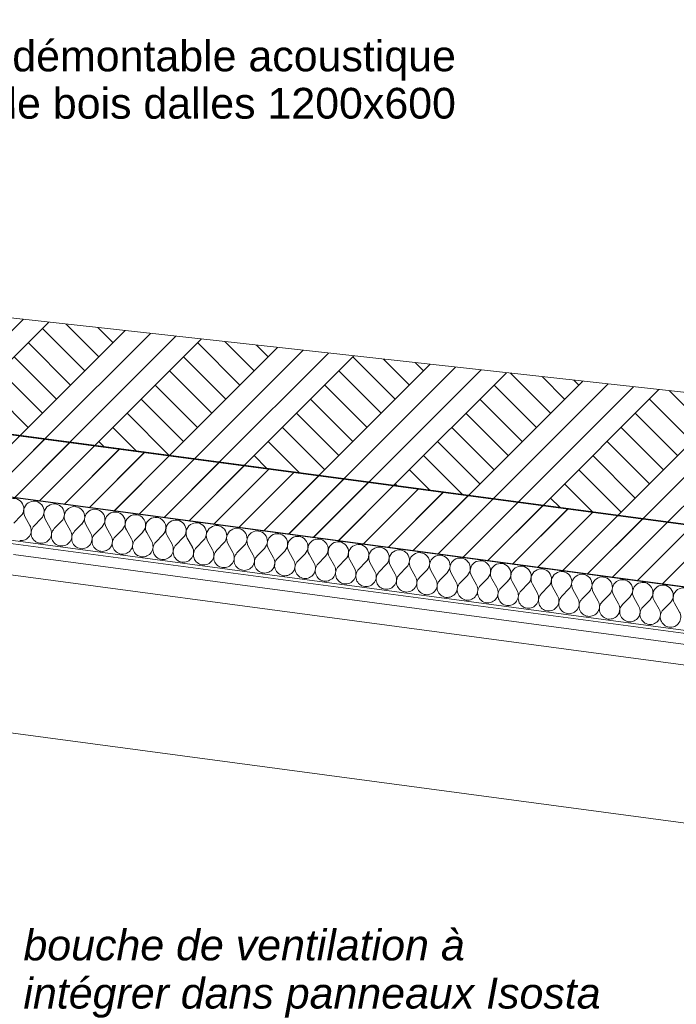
# Model space of a CAD drawing. Header units: millimetres. Extents: x -33687 to -7545, y -1870 to 7865.
# Tile 19 of 41: x -22089 to -19951, y 2811 to 6015. Entities that reach past the tile are written whole.
import ezdxf

# ---------------------------------------------------------------- set-up
doc = ezdxf.new("R2010")
doc.units = ezdxf.units.MM
doc.header["$MEASUREMENT"] = 0
for name, color, linetype in [('2D - Dessin général.AL', 7, 'Continuous'), ('Nouveau_2D - Cotations pour 50ème.AL', 7, 'Continuous'), ('Nouveau_2D - Dessin général.AL', 7, 'Continuous'), ('Nouveau_2D - Etiquettes.AL', 7, 'Continuous'), ('Nouveau_2D - Texte pour 50ème.AL', 7, 'Continuous'), ('Nouveau__Plafonds.AL', 7, 'Continuous'), ('Nouveau__Toits - Toitures.AL', 7, 'Continuous'), ('Nouveau_Marques - Coupes.AL', 7, 'Continuous')]:
    doc.layers.add(name, color=color, linetype=linetype)
doc.styles.add('STYLE_GENERE_1', font='arial.ttf')
doc.styles.add('STYLE_GENERE_3', font='arial.ttf')
doc.dimstyles.new('STYLE_GENERE__2', dxfattribs={"dimtxt": 100, "dimasz": 71.25, "dimexe": 0.18, "dimexo": 0.0625, "dimgap": 0, "dimtad": 1, "dimtih": 1, "dimtoh": 1, "dimlfac": 0.001, "dimzin": 0, "dimdsep": 46, "dimtxsty": 'STYLE_GENERE_1', "dimblk": 'ARROWHEAD_6', "dimblk1": 'ARROWHEAD_6', "dimblk2": 'ARROWHEAD_6', "dimcen": 0.09, "dimse1": 1, "dimse2": 1, "dimclrd": 7, "dimclre": 7, "dimclrt": 7, "dimazin": 0, "dimtfac": 1, "dimtdec": 4, "dimtmove": 0, "dimatfit": 3, "dimfxl": 0, "dimtolj": 1, "dimtzin": 0, "dimarcsym": 0})
doc.dimstyles.new('STYLE_GENERE__4', dxfattribs={"dimtxt": 0.18, "dimasz": 136.8, "dimexe": 0.18, "dimexo": 0.0625, "dimgap": 0, "dimtad": 0, "dimtih": 1, "dimtoh": 1, "dimdec": 4, "dimzin": 0, "dimdsep": 46, "dimcen": 0.09, "dimadec": 0, "dimazin": 0, "dimtfac": 1, "dimtdec": 4, "dimtmove": 0, "dimatfit": 3, "dimldrblk": 'ARROWHEAD_5', "dimfxl": 0, "dimtolj": 1, "dimtzin": 0, "dimarcsym": 0})
pattern_1 = [(45, (0, 0), (-45.96194, 45.96194), [])]

# ---------------------------------------------------------------- blocks, each defined once
blk = doc.blocks.new('*X81')
at = {"layer": 'Nouveau__Toits - Toitures.AL', "color": 7, "linetype": 'Continuous', "lineweight": 5}
for p, q in [((-22085.5, 4400.3), (-22108.9, 4376.5)), ((-22072.3, 4398.6), (-22056, 4369.5)), ((-22019.4, 4391.5), (-22042.8, 4367.7)), ((-22006.2, 4389.8), (-21989.9, 4360.7)), ((-21953.3, 4382.7), (-21976.7, 4358.9)), ((-21940.1, 4380.9), (-21923.8, 4351.9)), ((-21887.3, 4373.9), (-21910.6, 4350.1)), ((-21874, 4372.1), (-21857.7, 4343.1)), ((-21821.2, 4365.1), (-21844.5, 4341.3)), ((-21808, 4363.3), (-21791.7, 4334.3)), ((-21755.1, 4356.3), (-21778.4, 4332.5)), ((-21741.9, 4354.5), (-21725.6, 4325.4)), ((-21689, 4347.5), (-21712.4, 4323.7)), ((-21675.8, 4345.7), (-21659.5, 4316.6)), ((-21622.9, 4338.7), (-21646.3, 4314.9)), ((-21609.7, 4336.9), (-21593.4, 4307.8)), ((-21556.9, 4329.8), (-21580.2, 4306.1)), ((-21543.6, 4328.1), (-21527.3, 4299)), ((-21490.8, 4321), (-21514.1, 4297.2)), ((-21477.6, 4319.3), (-21461.3, 4290.2)), ((-21424.7, 4312.2), (-21448, 4288.4)), ((-21411.5, 4310.5), (-21395.2, 4281.4)), ((-21358.6, 4303.4), (-21382, 4279.6)), ((-21345.4, 4301.7), (-21329.1, 4272.6)), ((-21292.5, 4294.6), (-21315.9, 4270.8)), ((-21279.3, 4292.8), (-21263, 4263.8)), ((-21226.4, 4285.8), (-21249.8, 4262)), ((-21213.2, 4284), (-21196.9, 4255)), ((-21160.4, 4277), (-21183.7, 4253.2)), ((-21147.1, 4275.2), (-21130.8, 4246.1)), ((-21094.3, 4268.2), (-21117.6, 4244.4)), ((-21081.1, 4266.4), (-21064.8, 4237.3)), ((-21028.2, 4259.4), (-21051.5, 4235.6)), ((-21015, 4257.6), (-20998.7, 4228.5)), ((-20962.1, 4250.5), (-20985.5, 4226.8)), ((-20948.9, 4248.8), (-20932.6, 4219.7)), ((-20896, 4241.7), (-20919.4, 4217.9)), ((-20882.8, 4240), (-20866.5, 4210.9)), ((-20830, 4232.9), (-20853.3, 4209.1)), ((-20816.7, 4231.2), (-20800.4, 4202.1)), ((-20763.9, 4224.1), (-20787.2, 4200.3)), ((-20750.7, 4222.4), (-20734.4, 4193.3)), ((-20697.8, 4215.3), (-20721.1, 4191.5)), ((-20684.6, 4213.5), (-20668.3, 4184.5)), ((-20631.7, 4206.5), (-20655.1, 4182.7)), ((-20618.5, 4204.7), (-20602.2, 4175.7)), ((-20565.6, 4197.7), (-20589, 4173.9)), ((-20552.4, 4195.9), (-20536.1, 4166.8)), ((-20499.5, 4188.9), (-20522.9, 4165.1)), ((-20486.3, 4187.1), (-20470, 4158)), ((-20433.5, 4180.1), (-20456.8, 4156.3)), ((-20420.2, 4178.3), (-20403.9, 4149.2)), ((-20367.4, 4171.2), (-20390.7, 4147.5)), ((-20354.2, 4169.5), (-20337.9, 4140.4)), ((-20301.3, 4162.4), (-20324.6, 4138.6)), ((-20288.1, 4160.7), (-20271.8, 4131.6)), ((-20235.2, 4153.6), (-20258.6, 4129.8)), ((-20222, 4151.9), (-20205.7, 4122.8)), ((-20169.1, 4144.8), (-20192.5, 4121)), ((-20155.9, 4143.1), (-20139.6, 4114)), ((-20103.1, 4136), (-20126.4, 4112.2)), ((-20089.8, 4134.2), (-20073.5, 4105.2)), ((-20037, 4127.2), (-20060.3, 4103.4)), ((-20023.8, 4125.4), (-20007.5, 4096.4)), ((-19970.9, 4118.4), (-19994.2, 4094.6)), ((-19957.7, 4116.6), (-19941.4, 4087.5))]:
    blk.add_line(p, q, dxfattribs=at)
for centre, start, end in [((-22109.3, 4423.7), 315.5355, 209.2753), ((-22043.2, 4414.9), 315.5355, 209.2753), ((-21977.1, 4406.1), 315.5355, 209.2753), ((-21911.1, 4397.2), 315.5355, 209.2753), ((-21845, 4388.4), 315.5355, 209.2753), ((-21778.9, 4379.6), 315.5355, 209.2753), ((-21712.8, 4370.8), 315.5355, 209.2753), ((-21646.7, 4362), 315.5355, 209.2753), ((-22085.1, 4353.2), 262.4054, 29.2753), ((-22019, 4344.4), 135.5355, 262.4054), ((-22019, 4344.4), 262.4054, 29.2753), ((-21952.9, 4335.6), 135.5355, 262.4054), ((-21580.6, 4353.2), 315.5355, 209.2753), ((-21514.6, 4344.4), 315.5355, 209.2753), ((-21448.5, 4335.6), 315.5355, 209.2753), ((-21382.4, 4326.8), 315.5355, 209.2753), ((-21952.9, 4335.6), 262.4054, 29.2753), ((-21886.8, 4326.8), 135.5355, 262.4054), ((-21886.8, 4326.8), 262.4054, 29.2753), ((-21820.7, 4318), 135.5355, 262.4054), ((-21820.7, 4318), 262.4054, 29.2753), ((-21754.7, 4309.1), 135.5355, 262.4054), ((-21316.3, 4318), 315.5355, 209.2753), ((-21250.2, 4309.1), 315.5355, 209.2753), ((-21184.2, 4300.3), 315.5355, 209.2753), ((-21754.7, 4309.1), 262.4054, 29.2753), ((-21688.6, 4300.3), 135.5355, 262.4054), ((-21688.6, 4300.3), 262.4054, 29.2753), ((-21622.5, 4291.5), 135.5355, 262.4054), ((-21622.5, 4291.5), 262.4054, 29.2753), ((-21556.4, 4282.7), 135.5355, 262.4054), ((-21556.4, 4282.7), 262.4054, 29.2753), ((-21490.3, 4273.9), 135.5355, 262.4054), ((-21118.1, 4291.5), 315.5355, 209.2753), ((-21052, 4282.7), 315.5355, 209.2753), ((-20985.9, 4273.9), 315.5355, 209.2753), ((-20919.8, 4265.1), 315.5355, 209.2753), ((-21490.3, 4273.9), 262.4054, 29.2753), ((-21424.2, 4265.1), 135.5355, 262.4054), ((-21424.2, 4265.1), 262.4054, 29.2753), ((-21358.2, 4256.3), 135.5355, 262.4054), ((-21358.2, 4256.3), 262.4054, 29.2753), ((-21292.1, 4247.5), 135.5355, 262.4054), ((-21292.1, 4247.5), 262.4054, 29.2753), ((-21226, 4238.7), 135.5355, 262.4054), ((-20853.7, 4256.3), 315.5355, 209.2753), ((-20787.7, 4247.5), 315.5355, 209.2753), ((-20721.6, 4238.7), 315.5355, 209.2753), ((-20655.5, 4229.8), 315.5355, 209.2753), ((-21226, 4238.7), 262.4054, 29.2753), ((-21159.9, 4229.8), 135.5355, 262.4054), ((-21159.9, 4229.8), 262.4054, 29.2753), ((-21093.8, 4221), 135.5355, 262.4054), ((-21093.8, 4221), 262.4054, 29.2753), ((-21027.8, 4212.2), 135.5355, 262.4054), ((-20589.4, 4221), 315.5355, 209.2753), ((-20523.3, 4212.2), 315.5355, 209.2753), ((-20457.2, 4203.4), 315.5355, 209.2753), ((-21027.8, 4212.2), 262.4054, 29.2753), ((-20961.7, 4203.4), 135.5355, 262.4054), ((-20961.7, 4203.4), 262.4054, 29.2753), ((-20895.6, 4194.6), 135.5355, 262.4054), ((-20895.6, 4194.6), 262.4054, 29.2753), ((-20829.5, 4185.8), 135.5355, 262.4054), ((-20829.5, 4185.8), 262.4054, 29.2753), ((-20763.4, 4177), 135.5355, 262.4054), ((-20391.2, 4194.6), 315.5355, 209.2753), ((-20325.1, 4185.8), 315.5355, 209.2753), ((-20259, 4177), 315.5355, 209.2753), ((-20192.9, 4168.2), 315.5355, 209.2753), ((-20763.4, 4177), 262.4054, 29.2753), ((-20697.3, 4168.2), 135.5355, 262.4054), ((-20697.3, 4168.2), 262.4054, 29.2753), ((-20631.3, 4159.4), 135.5355, 262.4054), ((-20631.3, 4159.4), 262.4054, 29.2753), ((-20565.2, 4150.5), 135.5355, 262.4054), ((-20565.2, 4150.5), 262.4054, 29.2753), ((-20126.8, 4159.4), 315.5355, 209.2753), ((-20060.8, 4150.5), 315.5355, 209.2753), ((-19994.7, 4141.7), 315.5355, 209.2753), ((-19928.6, 4132.9), 315.5355, 209.2753), ((-20499.1, 4141.7), 135.5355, 262.4054), ((-20499.1, 4141.7), 262.4054, 29.2753), ((-20433, 4132.9), 135.5355, 262.4054), ((-20433, 4132.9), 262.4054, 29.2753), ((-20366.9, 4124.1), 135.5355, 262.4054), ((-20366.9, 4124.1), 262.4054, 29.2753), ((-20300.9, 4115.3), 135.5355, 262.4054), ((-20300.9, 4115.3), 262.4054, 29.2753), ((-20234.8, 4106.5), 135.5355, 262.4054), ((-20234.8, 4106.5), 262.4054, 29.2753), ((-20168.7, 4097.7), 135.5355, 262.4054), ((-20168.7, 4097.7), 262.4054, 29.2753), ((-20102.6, 4088.9), 135.5355, 262.4054), ((-20102.6, 4088.9), 262.4054, 29.2753), ((-20036.5, 4080.1), 135.5355, 262.4054), ((-20036.5, 4080.1), 262.4054, 29.2753), ((-19970.4, 4071.2), 135.5355, 262.4054), ((-19970.4, 4071.2), 262.4054, 29.2753)]:
    blk.add_arc(centre, 33.3, start, end, dxfattribs=at)
blk = doc.blocks.new('Élément de coupe_67')
at = {"layer": 'Nouveau__Toits - Toitures.AL', "linetype": 'Continuous', "lineweight": 0, "true_color": 0x000000}
h = blk.add_hatch(dxfattribs=at)
h.set_pattern_fill('Dallage', color=18, style=0, pattern_type=2)
h.set_pattern_definition(pattern_1)
h.paths.add_polyline_path([(-24096.7, 4927.4), (-24096.7, 4725.7), (-15713.2, 3607.9), (-15713.2, 3809.6)])
at = {"layer": 'Nouveau__Toits - Toitures.AL', "color": 7, "linetype": 'Continuous', "lineweight": 13}
blk.add_line((-12381.7, 3367.9), (-24217.8, 4946.1), dxfattribs=at)
at = {"layer": 'Nouveau__Toits - Toitures.AL', "color": 7, "linetype": 'Continuous', "lineweight": 15}
for p, q in [((-24096.7, 4927.4), (-15713.2, 3809.6)), ((-24096.7, 4725.7), (-15713.2, 3607.9)), ((-24096.7, 4584.4), (-15713.2, 3466.6)), ((-22355.7, 4342.2), (-15713.2, 3456.5))]:
    blk.add_line(p, q, dxfattribs=at)
at = {"layer": 'Nouveau__Toits - Toitures.AL', "lineweight": 0}
blk.add_blockref('*X81', (0, 0), dxfattribs=at)
blk = doc.blocks.new('Élément de coupe_73')
at = {"layer": 'Nouveau__Plafonds.AL', "color": 7, "linetype": 'Continuous', "lineweight": 5}
for p, q in [((-22109.8, 4274.5), (-11906.5, 2911.3)), ((-22118.6, 4208.5), (-11906.5, 2844.1)), ((-22354.7, 3725.6), (-11906.5, 2329.7))]:
    blk.add_line(p, q, dxfattribs=at)
blk = doc.blocks.new('*D104')
at = {"layer": 'Nouveau_2D - Cotations pour 50ème.AL', "color": 7, "linetype": 'Continuous', "lineweight": 5}
for p, q in [((-24059.2, -1462.5), (-24134.2, -1537.5)), ((-15679.1, -1462.5), (-15754.1, -1537.5)), ((-24096.7, -1500), (-15716.6, -1500))]:
    blk.add_line(p, q, dxfattribs=at)
at = {"layer": 'Nouveau_2D - Cotations pour 50ème.AL', "color": 7, "lineweight": 5, "char_height": 100, "attachment_point": 7, "style": 'STYLE_GENERE_1'}
for s, insert in [('\\A1;{\\pql;\\fArial|b0|i0|c0|p0;\\W1.000000;9}', (-24026.4, -1480)), ('\\A1;{\\pql;\\fArial|b0|i0|c0|p0;\\W1.000000;8,38}', (-20040.1, -1480))]:
    blk.add_mtext(s, dxfattribs=dict(at, insert=insert))
blk = doc.blocks.new('ARROWHEAD_6')
at = {"color": 0, "linetype": 'Continuous', "lineweight": 0}
for p, q in [((-0.5, -0.5), (0.5, 0.5)), ((0, 0), (-1, 0))]:
    blk.add_line(p, q, dxfattribs=at)
blk = doc.blocks.new('*D105')
at = {"layer": 'Nouveau_2D - Cotations pour 50ème.AL', "color": 7, "linetype": 'Continuous', "lineweight": 5}
for p, q in [((-15716.6, -1570.3), (-15716.6, -1429.7)), ((-14552, -1570.3), (-14552, -1429.7)), ((-15679.1, -1462.5), (-15754.1, -1537.5)), ((-14514.5, -1462.5), (-14589.5, -1537.5)), ((-24096.7, -1500), (-15716.6, -1500)), ((-15716.6, -1500), (-14552, -1500))]:
    blk.add_line(p, q, dxfattribs=at)
at = {"layer": 'Nouveau_2D - Cotations pour 50ème.AL', "color": 7, "lineweight": 5, "insert": (-15267.8, -1480), "char_height": 100, "attachment_point": 7, "style": 'STYLE_GENERE_1'}
blk.add_mtext('\\A1;{\\pql;\\fArial|b0|i0|c0|p0;\\W1.000000;1,16}', dxfattribs=at)
blk = doc.blocks.new('*D116')
at = {"layer": 'Nouveau_2D - Cotations pour 50ème.AL', "color": 7, "linetype": 'Continuous', "lineweight": 5}
for p, q in [((-22355.7, 7343.5), (-22355.7, 7484.1)), ((-11807.1, 7343.5), (-11807.1, 7484.1)), ((-22318.2, 7451.3), (-22393.2, 7376.3)), ((-11769.6, 7451.3), (-11844.6, 7376.3)), ((-22355.7, 7413.8), (-11807.1, 7413.8))]:
    blk.add_line(p, q, dxfattribs=at)
at = {"layer": 'Nouveau_2D - Cotations pour 50ème.AL', "color": 7, "lineweight": 5, "insert": (-17253, 7433.8), "char_height": 100, "attachment_point": 7, "style": 'STYLE_GENERE_1'}
blk.add_mtext('\\A1;{\\pql;\\fArial|b0|i0|c0|p0;\\W1.000000;10,55}', dxfattribs=at)
blk = doc.blocks.new('*D120')
at = {"layer": 'Nouveau_2D - Cotations pour 50ème.AL', "color": 7, "linetype": 'Continuous', "lineweight": 5}
for p, q in [((-10893.8, 7643.5), (-10893.8, 7784.1)), ((-24059.2, 7751.3), (-24134.2, 7676.3)), ((-10931.3, 7676.3), (-10856.3, 7751.3)), ((-24096.7, 7713.8), (-10893.8, 7713.8)), ((-10893.8, 7713.8), (-10837.6, 7713.8))]:
    blk.add_line(p, q, dxfattribs=at)
at = {"layer": 'Nouveau_2D - Cotations pour 50ème.AL', "color": 7, "lineweight": 5, "insert": (-17666.9, 7733.8), "char_height": 100, "attachment_point": 7, "style": 'STYLE_GENERE_1'}
blk.add_mtext('\\A1;{\\pql;\\fArial|b0|i0|c0|p0;\\W1.000000;13,20}', dxfattribs=at)
blk = doc.blocks.new('ARROWHEAD_5')
at = {"linetype": 'Continuous', "lineweight": 0}
blk.add_hatch(color=0, dxfattribs=at).paths.add_polyline_path([(-1, 0.2679), (0, 0), (-1, -0.2679)])
at = {"color": 0, "linetype": 'Continuous', "lineweight": 0}
blk.add_line((0, 0), (-1, 0), dxfattribs=at)

msp = doc.modelspace()

# ---------------------------------------------------------------- hatches: boundary and pattern name
at = {"layer": '2D - Dessin général.AL', "linetype": 'Continuous', "lineweight": 5}
h = msp.add_hatch(dxfattribs=at)
h.set_pattern_fill('Dallage', style=0, pattern_type=2)
h.set_pattern_definition(pattern_1)
h.paths.add_polyline_path([(-25700.91, 4915.496), (-25597.033, 4915.496), (-25584.922, 4938.226), (-24703.364, 4805.814), (-15716.582, 3606.647), (-15716.644, 3755.879), (-15739.661, 4563.035), (-15845.337, 4531.43, 0.23689873), (-15919.919, 4442.29), (-15919.919, 4360.042), (-15919.919, 3839.594), (-24696.047, 5010.652), (-25085.239, 5062.584), (-25085.239, 5372.242), (-25085.239, 5546.614), (-25056.639, 5546.614), (-25056.639, 5719.865), (-25272.322, 5719.865)])
at = {"layer": '2D - Dessin général.AL', "linetype": 'Continuous', "lineweight": 0, "true_color": 0xcccccc}
h = msp.add_hatch(dxfattribs=at)
h.set_pattern_fill('Terre', color=254, style=0, pattern_type=2)
h.set_pattern_definition([(45, (0, 0), (-137.8858, 137.8858), []), (45, (-45.96, 45.96), (-275.7716, 275.7716), []), (45, (-91.92, 91.92), (-275.7716, 275.7716), []), (135, (-137.886, 137.886), (45.96194, 45.96194), [195, -195])])
h.paths.add_polyline_path([(-25085.239, 5372.242), (-25085.239, 5062.584), (-15919.919, 3839.594), (-15919.919, 4360.042)])
at = {"layer": '2D - Dessin général.AL', "linetype": 'Continuous', "lineweight": 5}
h = msp.add_hatch(dxfattribs=at)
h.set_pattern_fill('Dallage', style=0, pattern_type=2)
h.set_pattern_definition(pattern_1)
h.paths.add_polyline_path([(-14551.999, 3451.249), (-10893.82, 2963.113), (-10893.82, 0), (-30162.432, 0), (-30161.516, -480), (-10683.82, -480), (-10683.82, 2935.092), (-10683.82, 3147.364), (-14343.339, 3631.164), (-14343.339, 4202.38), (-14343.339, 4442.29, 0.2368987), (-14417.921, 4531.43), (-14523.597, 4563.035), (-14551.999, 3601.249)])
at = {"layer": 'Nouveau_2D - Dessin général.AL', "linetype": 'Continuous', "lineweight": 5}
h = msp.add_hatch(dxfattribs=at)
h.set_pattern_fill('Dallage', style=0, pattern_type=2)
h.set_pattern_definition(pattern_1)
h.paths.add_polyline_path([(-14551.999, 3451.249), (-10893.82, 2963.113), (-10893.82, 0), (-30162.432, 0), (-30161.516, -480), (-10683.82, -480), (-10683.82, 2935.092), (-10683.82, 3147.364), (-14343.339, 3631.164), (-14343.339, 4202.38), (-14343.339, 4442.29, 0.2368987), (-14417.921, 4531.43), (-14523.597, 4563.035), (-14551.999, 3601.249)])

# ---------------------------------------------------------------- linework, layer by layer
at = {"layer": '2D - Dessin général.AL', "color": 7, "linetype": 'Continuous', "lineweight": 5, "flags": 128}
msp.add_lwpolyline([(-25700.91, 4915.496), (-25597.033, 4915.496), (-25584.922, 4938.226), (-24703.364, 4805.814), (-15716.582, 3606.647), (-15716.644, 3755.879), (-15739.661, 4563.035), (-15845.337, 4531.43, 0.23689873), (-15919.919, 4442.29), (-15919.919, 4360.042), (-15919.919, 3839.594), (-24696.047, 5010.652), (-25085.239, 5062.584), (-25085.239, 5372.242), (-25085.239, 5546.614), (-25056.639, 5546.614), (-25056.639, 5719.865), (-25272.322, 5719.865)], format="xyb", close=True, dxfattribs=at)
msp.add_lwpolyline([(-25085.239, 5372.242), (-25085.239, 5062.584), (-15919.919, 3839.594), (-15919.919, 4360.042)], close=True, dxfattribs=at)

# ---------------------------------------------------------------- block references
at = {"layer": 'Nouveau__Plafonds.AL', "lineweight": 0}
msp.add_blockref('Élément de coupe_73', (0, 0), dxfattribs=at)
at = {"layer": 'Nouveau__Toits - Toitures.AL', "lineweight": 0}
msp.add_blockref('Élément de coupe_67', (0, 0), dxfattribs=at)

# ---------------------------------------------------------------- texts
at = {"layer": 'Nouveau_2D - Etiquettes.AL', "color": 7, "linetype": 'Continuous', "lineweight": 5, "insert": (-20669.06, 5691.894), "char_height": 100, "attachment_point": 9, "rotation": 0.013015, "line_spacing_factor": 0.923867, "style": 'STYLE_GENERE_1'}
msp.add_mtext('\\A1;{\\pqr;\\fArial|b0|i0|c0|p0;\\W1.000000;faux plafond\\fArial|b0|i0|c0|p0;\\W1.000000; \\fArial|b0|i0|c0|p0;\\W1.000000;démontable acoustique\\P\\pqr;\\fArial|b0|i0|c0|p0;\\W1.000000;finiton fibre de bois\\fArial|b0|i0|c0|p0;\\W1.000000; \\fArial|b0|i0|c0|p0;\\W1.000000;dalles 1200x600}', dxfattribs=at)
at = {"layer": 'Nouveau_Marques - Coupes.AL', "color": 7, "linetype": 'Continuous', "lineweight": 5, "insert": (-22077.265, 2766.892), "char_height": 100, "attachment_point": 7, "line_spacing_factor": 0.940374, "style": 'STYLE_GENERE_3'}
msp.add_mtext('\\A1;{\\pql;\\fArial|b0|i1|c0|p0;\\W1.000000;bouche de ventilation à\\P\\pql;\\fArial|b0|i1|c0|p0;\\W1.000000;intégrer dans panneaux Isosta}', dxfattribs=at)

# ---------------------------------------------------------------- dimensions: what is measured, and where the dimension line sits
at = {"layer": 'Nouveau_2D - Cotations pour 50ème.AL', "color": 7, "linetype": 'Continuous', "lineweight": 5}
for base, p1, p2, picture, middle in [((-10893.82, 7713.791), (-24096.73, 2454.828), (-10893.82, 2963.113), '*D120', (-17499.362, 7783.791)), ((-11807.105, 7413.791), (-22355.719, 4091.1), (-11807.105, 1714.132), '*D116', (-17085.499, 7483.791)), ((-15716.582, -1500), (-24096.73, 2454.828), (-15716.582, 3606.131), '*D104', (-19910.658, -1430)), ((-14551.999, -1500), (-15716.582, 3606.131), (-14551.999, 3448.524), '*D105', (-15138.292, -1430))]:
    dim = msp.add_linear_dim(base=base, p1=p1, p2=p2, dimstyle='STYLE_GENERE__2', dxfattribs=at)
    dim.commit()
    dim.dimension.update_dxf_attribs({"geometry": picture, "text_midpoint": middle, "dimtype": 160})

# ---------------------------------------------------------------- leaders
at = {"layer": 'Nouveau_2D - Etiquettes.AL', "color": 7, "linetype": 'Continuous', "lineweight": 5, "annotation_type": 0, "has_hookline": 1, "hookline_direction": 0, "text_width": 2235.2, "horizontal_direction": (1, 0.000227, 0)}
msp.add_leader([(-23427.308, 3857.715), (-23427.308, 5658.656), (-23155.596, 5658.718)], dimstyle='STYLE_GENERE__4', dxfattribs=at)
at = {"layer": 'Nouveau_2D - Texte pour 50ème.AL', "color": 7, "linetype": 'Continuous', "lineweight": 5, "annotation_type": 0, "has_hookline": 1, "hookline_direction": 0, "text_width": 1529.1}
msp.add_leader([(-23745.985, 3030.528), (-23745.985, 6242.302), (-22196.316, 6236.878)], dimstyle='STYLE_GENERE__4', dxfattribs=at)

doc.saveas('drawing.dxf')
